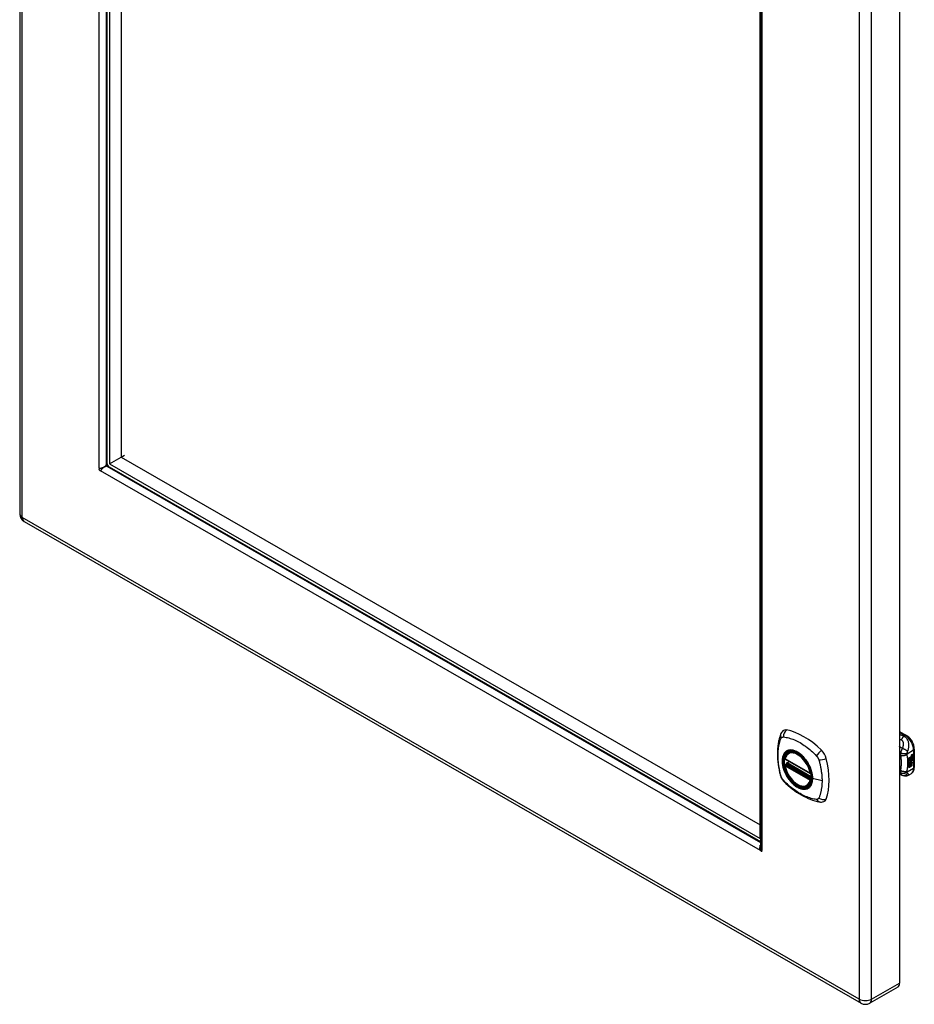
# Model space of a CAD drawing. Header units: inches. Extents: x 97.1 to 111.9, y 28.2 to 60.9.
# Tile 1 of 2: x 97.1 to 111.9, y 28.2 to 44.6. Entities that reach past the tile are written whole.
import ezdxf

# ---------------------------------------------------------------- set-up
doc = ezdxf.new("R2010")
doc.units = ezdxf.units.IN
doc.header["$MEASUREMENT"] = 0
doc.layers.add('Visible Edges(ANSI)', color=7, linetype='Continuous', lineweight=25)
doc.layers.add('Visible Tangent Edges(ANSI)', color=7, linetype='Continuous', lineweight=25)

msp = doc.modelspace()

# ---------------------------------------------------------------- linework, layer by layer
at = {"layer": 'Visible Edges(ANSI)'}
for p, q in [((97.076, 60.487), (97.076, 36.361)), ((98.522, 58.071), (98.522, 37.204)), ((98.563, 58.04), (98.563, 37.187)), ((98.758, 57.928), (98.758, 37.299)), ((111.665, 52.703), (111.665, 28.576)), ((109.352, 30.974), (109.352, 51.827)), ((109.358, 51.826), (109.358, 30.847)), ((98.563, 37.187), (98.758, 37.299)), ((98.758, 37.299), (98.814, 37.331)), ((98.758, 37.299), (109.352, 31.199)), ((98.511, 37.167), (98.524, 37.189)), ((98.546, 37.151), (98.52, 37.151)), ((98.557, 37.142), (109.358, 30.923)), ((98.563, 37.187), (109.352, 30.974)), ((97.149, 36.234), (111.027, 28.243)), ((111.665, 32.751), (111.78, 32.685)), ((109.827, 32.394), (109.838, 32.4)), ((111.866, 32.349), (111.864, 32.35)), ((111.865, 32.346), (111.864, 32.347)), ((111.868, 32.359), (111.884, 32.366)), ((111.868, 32.341), (111.884, 32.347)), ((111.869, 32.366), (111.885, 32.372)), ((111.885, 32.365), (111.869, 32.359)), ((111.885, 32.346), (111.869, 32.34)), ((111.875, 32.35), (111.885, 32.354)), ((111.884, 32.366), (111.884, 32.371)), ((111.885, 32.365), (111.884, 32.366)), ((111.884, 32.347), (111.884, 32.353)), ((111.885, 32.346), (111.884, 32.347)), ((111.885, 32.372), (111.885, 32.365)), ((111.885, 32.354), (111.885, 32.346)), ((111.911, 32.458), (111.911, 32.153)), ((109.771, 32.29), (110.185, 32.051)), ((109.771, 32.194), (109.785, 32.202)), ((109.79, 32.214), (109.79, 32.216)), ((109.796, 32.228), (109.837, 32.252)), ((111.82, 32.313), (111.858, 32.335)), ((111.82, 32.299), (111.857, 32.32)), ((111.858, 32.319), (111.82, 32.297)), ((111.82, 32.295), (111.858, 32.317)), ((111.82, 32.297), (111.82, 32.313)), ((111.82, 32.28), (111.861, 32.304)), ((111.863, 32.303), (111.82, 32.279)), ((111.82, 32.276), (111.867, 32.303)), ((111.82, 32.279), (111.82, 32.295)), ((111.82, 32.262), (111.857, 32.283)), ((111.82, 32.24), (111.82, 32.276)), ((111.821, 32.26), (111.82, 32.261)), ((111.82, 32.241), (111.831, 32.24)), ((111.833, 32.239), (111.82, 32.24)), ((111.82, 32.206), (111.844, 32.239)), ((111.82, 32.223), (111.833, 32.239)), ((111.846, 32.238), (111.82, 32.204)), ((111.82, 32.15), (111.82, 32.223)), ((111.82, 32.204), (111.835, 32.212)), ((111.82, 32.204), (111.82, 32.204)), ((111.858, 32.282), (111.821, 32.26)), ((111.821, 32.26), (111.844, 32.254)), ((111.833, 32.239), (111.831, 32.24)), ((111.834, 32.159), (111.834, 32.211)), ((111.835, 32.212), (111.835, 32.158)), ((111.837, 32.213), (111.852, 32.222)), ((111.837, 32.16), (111.837, 32.213)), ((111.844, 32.254), (111.858, 32.273)), ((111.846, 32.238), (111.844, 32.239)), ((111.844, 32.239), (111.858, 32.236)), ((111.859, 32.235), (111.846, 32.238)), ((111.851, 32.169), (111.851, 32.221)), ((111.852, 32.222), (111.852, 32.168)), ((111.854, 32.232), (111.859, 32.235)), ((111.868, 32.231), (111.854, 32.232)), ((111.855, 32.253), (111.86, 32.26)), ((111.856, 32.252), (111.855, 32.253)), ((111.855, 32.232), (111.867, 32.232)), ((111.855, 32.223), (111.868, 32.231)), ((111.855, 32.17), (111.855, 32.223)), ((111.855, 32.171), (111.868, 32.179)), ((111.87, 32.178), (111.855, 32.17)), ((111.862, 32.259), (111.856, 32.252)), ((111.856, 32.252), (111.877, 32.247)), ((111.857, 32.327), (111.86, 32.328)), ((111.857, 32.32), (111.857, 32.327)), ((111.858, 32.326), (111.857, 32.327)), ((111.858, 32.319), (111.857, 32.32)), ((111.857, 32.305), (111.857, 32.316)), ((111.858, 32.305), (111.857, 32.305)), ((111.857, 32.295), (111.862, 32.3)), ((111.857, 32.283), (111.857, 32.295)), ((111.858, 32.294), (111.857, 32.295)), ((111.858, 32.282), (111.857, 32.283)), ((111.861, 32.327), (111.858, 32.326)), ((111.858, 32.326), (111.858, 32.319)), ((111.858, 32.317), (111.858, 32.305)), ((111.858, 32.305), (111.863, 32.303)), ((111.867, 32.303), (111.858, 32.294)), ((111.858, 32.294), (111.858, 32.282)), ((111.859, 32.235), (111.858, 32.236)), ((111.86, 32.32), (111.884, 32.329)), ((111.885, 32.328), (111.86, 32.318)), ((111.861, 32.327), (111.86, 32.328)), ((111.86, 32.325), (111.864, 32.327)), ((111.86, 32.318), (111.86, 32.325)), ((111.86, 32.315), (111.872, 32.309)), ((111.86, 32.306), (111.86, 32.315)), ((111.86, 32.307), (111.867, 32.305)), ((111.868, 32.304), (111.86, 32.306)), ((111.86, 32.294), (111.868, 32.303)), ((111.86, 32.287), (111.871, 32.3)), ((111.872, 32.3), (111.86, 32.285)), ((111.86, 32.285), (111.86, 32.294)), ((111.862, 32.259), (111.86, 32.26)), ((111.864, 32.328), (111.863, 32.329)), ((111.866, 32.33), (111.864, 32.331)), ((111.864, 32.327), (111.864, 32.328)), ((111.865, 32.266), (111.864, 32.267)), ((111.868, 32.304), (111.867, 32.305)), ((111.868, 32.231), (111.867, 32.232)), ((111.868, 32.303), (111.868, 32.304)), ((111.868, 32.179), (111.868, 32.232)), ((111.87, 32.231), (111.868, 32.232)), ((111.868, 32.232), (111.891, 32.231)), ((111.87, 32.178), (111.868, 32.179)), ((111.87, 32.279), (111.869, 32.28)), ((111.869, 32.243), (111.875, 32.247)), ((111.87, 32.242), (111.869, 32.243)), ((111.87, 32.266), (111.87, 32.279)), ((111.877, 32.247), (111.87, 32.242)), ((111.87, 32.242), (111.892, 32.231)), ((111.87, 32.231), (111.87, 32.178)), ((111.892, 32.231), (111.87, 32.231)), ((111.872, 32.3), (111.871, 32.3)), ((111.871, 32.3), (111.884, 32.295)), ((111.872, 32.309), (111.885, 32.324)), ((111.885, 32.294), (111.872, 32.3)), ((111.873, 32.269), (111.873, 32.288)), ((111.874, 32.268), (111.873, 32.269)), ((111.874, 32.288), (111.874, 32.268)), ((111.875, 32.331), (111.885, 32.335)), ((111.875, 32.307), (111.884, 32.316)), ((111.875, 32.305), (111.875, 32.307)), ((111.876, 32.306), (111.875, 32.307)), ((111.876, 32.305), (111.875, 32.305)), ((111.885, 32.315), (111.876, 32.306)), ((111.876, 32.306), (111.876, 32.305)), ((111.876, 32.305), (111.885, 32.303)), ((111.88, 32.288), (111.884, 32.29)), ((111.884, 32.329), (111.884, 32.335)), ((111.885, 32.328), (111.884, 32.329)), ((111.884, 32.316), (111.884, 32.323)), ((111.885, 32.315), (111.884, 32.316)), ((111.884, 32.295), (111.884, 32.303)), ((111.885, 32.294), (111.884, 32.295)), ((111.885, 32.335), (111.885, 32.328)), ((111.885, 32.324), (111.885, 32.315)), ((111.885, 32.303), (111.885, 32.294)), ((111.711, 32.021), (111.665, 32.039)), ((111.714, 32.02), (111.711, 32.021)), ((111.858, 32.046), (111.818, 32.023)), ((111.82, 32.151), (111.834, 32.159)), ((111.835, 32.158), (111.82, 32.15)), ((111.835, 32.158), (111.834, 32.159)), ((111.837, 32.161), (111.851, 32.169)), ((111.852, 32.168), (111.837, 32.16)), ((111.852, 32.168), (111.851, 32.169)), ((110.14, 31.851), (110.15, 31.857)), ((109.383, 30.787), (109.358, 30.773)), ((111.635, 28.509), (111.172, 28.243))]:
    msp.add_line(p, q, dxfattribs=at)
at = {"layer": 'Visible Edges(ANSI)', "flags": 128}
for points in [[(98.392, 37.116), (98.392, 37.116), (98.392, 37.116), (98.392, 37.116), (98.392, 37.116), (98.393, 37.116), (98.393, 37.116), (98.393, 37.116), (98.393, 37.116), (98.393, 37.116), (98.394, 37.116), (98.394, 37.116), (98.394, 37.116), (98.394, 37.116), (98.395, 37.117), (98.395, 37.117), (98.395, 37.117), (98.396, 37.117), (98.396, 37.117), (98.396, 37.117), (98.396, 37.117), (98.396, 37.117), (98.397, 37.117), (98.397, 37.117), (98.397, 37.117)], [(98.397, 37.117), (98.401, 37.117), (98.405, 37.117), (98.41, 37.117), (98.414, 37.118), (98.419, 37.119), (98.424, 37.12), (98.429, 37.121), (98.434, 37.122), (98.439, 37.123), (98.444, 37.125), (98.449, 37.127), (98.455, 37.129), (98.46, 37.131), (98.465, 37.134), (98.47, 37.136), (98.475, 37.139), (98.48, 37.142), (98.485, 37.145), (98.49, 37.148), (98.494, 37.152), (98.499, 37.155), (98.503, 37.159), (98.507, 37.163), (98.511, 37.167)], [(98.52, 37.151), (98.514, 37.15), (98.509, 37.148), (98.504, 37.147), (98.498, 37.145), (98.493, 37.142), (98.488, 37.14), (98.483, 37.137), (98.478, 37.134), (98.473, 37.131), (98.468, 37.128), (98.463, 37.125), (98.459, 37.122), (98.455, 37.118), (98.45, 37.115), (98.446, 37.111), (98.443, 37.107), (98.439, 37.103), (98.435, 37.1), (98.432, 37.096), (98.429, 37.092), (98.426, 37.088), (98.424, 37.085), (98.421, 37.081), (98.419, 37.078)], [(98.419, 37.078), (98.419, 37.077), (98.419, 37.077), (98.419, 37.077), (98.419, 37.077), (98.419, 37.077), (98.419, 37.077), (98.419, 37.077), (98.419, 37.076), (98.418, 37.076), (98.418, 37.076), (98.418, 37.076), (98.418, 37.075), (98.418, 37.075), (98.418, 37.075), (98.417, 37.075), (98.417, 37.075), (98.417, 37.074), (98.417, 37.074), (98.417, 37.074), (98.417, 37.074), (98.417, 37.074), (98.417, 37.074), (98.417, 37.074), (98.416, 37.074)], [(109.694, 32.703), (109.686, 32.682), (109.679, 32.662), (109.674, 32.643), (109.669, 32.625), (109.665, 32.606), (109.661, 32.587), (109.653, 32.546), (109.648, 32.506), (109.644, 32.464), (109.641, 32.422), (109.641, 32.379), (109.641, 32.335), (109.644, 32.291), (109.648, 32.247), (109.653, 32.202), (109.66, 32.156), (109.668, 32.111), (109.678, 32.065), (109.684, 32.042), (109.687, 32.03), (109.69, 32.016)], [(109.732, 32.759), (109.719, 32.746), (109.708, 32.731), (109.7, 32.717), (109.694, 32.703)], [(111.911, 32.458), (111.91, 32.475), (111.908, 32.491), (111.905, 32.507), (111.901, 32.524), (111.895, 32.54), (111.889, 32.556), (111.881, 32.572), (111.873, 32.588), (111.864, 32.603), (111.853, 32.617), (111.843, 32.631), (111.831, 32.644), (111.819, 32.656), (111.806, 32.667), (111.793, 32.677), (111.78, 32.685)], [(109.765, 32.303), (109.769, 32.318), (109.775, 32.332), (109.781, 32.345), (109.788, 32.357), (109.797, 32.368), (109.806, 32.378), (109.816, 32.387), (109.827, 32.394)], [(110.14, 31.851), (110.128, 31.846), (110.116, 31.841), (110.103, 31.838), (110.09, 31.836), (110.077, 31.836), (110.063, 31.837), (110.049, 31.839), (110.034, 31.842), (110.02, 31.847), (110.005, 31.852), (109.99, 31.859), (109.976, 31.867), (109.961, 31.877), (109.946, 31.887), (109.932, 31.898), (109.918, 31.91), (109.904, 31.923), (109.891, 31.937), (109.878, 31.952), (109.865, 31.967), (109.853, 31.983), (109.841, 32), (109.83, 32.017), (109.82, 32.034), (109.81, 32.052), (109.801, 32.07), (109.793, 32.089), (109.786, 32.107), (109.779, 32.126), (109.774, 32.145), (109.769, 32.163), (109.765, 32.182)], [(109.785, 32.202), (109.787, 32.204), (109.789, 32.207), (109.79, 32.211), (109.79, 32.214)], [(110.081, 32.312), (110.1, 32.29), (110.117, 32.267), (110.134, 32.243), (110.149, 32.218), (110.163, 32.192), (110.176, 32.166), (110.187, 32.139), (110.197, 32.112)], [(109.69, 32.016), (109.695, 32.003), (109.7, 31.99), (109.706, 31.977), (109.712, 31.965), (109.72, 31.953), (109.728, 31.942), (109.736, 31.931), (109.746, 31.92)], [(111.818, 32.023), (111.809, 32.019), (111.8, 32.015), (111.79, 32.012), (111.78, 32.01), (111.77, 32.009), (111.761, 32.009), (111.751, 32.01), (111.742, 32.011), (111.739, 32.012), (111.736, 32.013), (111.732, 32.014), (111.726, 32.016), (111.72, 32.018), (111.714, 32.02)], [(111.858, 32.046), (111.871, 32.055), (111.882, 32.066), (111.891, 32.078), (111.899, 32.092), (111.904, 32.106), (111.908, 32.121), (111.91, 32.137), (111.911, 32.153)], [(109.746, 31.92), (109.756, 31.91), (109.765, 31.901), (109.783, 31.885), (109.817, 31.854), (109.852, 31.824), (109.888, 31.796), (109.924, 31.768), (109.96, 31.743), (109.997, 31.719), (110.035, 31.696), (110.072, 31.676), (110.11, 31.657), (110.148, 31.639), (110.186, 31.624), (110.225, 31.61), (110.263, 31.599), (110.301, 31.589), (110.32, 31.585), (110.33, 31.583), (110.342, 31.581)], [(110.342, 31.581), (110.357, 31.579), (110.373, 31.579), (110.391, 31.581), (110.409, 31.586)], [(109.356, 30.78), (109.355, 30.783), (109.354, 30.787), (109.353, 30.79), (109.353, 30.794), (109.352, 30.798), (109.352, 30.801), (109.351, 30.805), (109.351, 30.809), (109.351, 30.812), (109.351, 30.816), (109.351, 30.82), (109.351, 30.823), (109.351, 30.827), (109.352, 30.831), (109.352, 30.834), (109.352, 30.838), (109.353, 30.842), (109.353, 30.845), (109.354, 30.849), (109.355, 30.852), (109.355, 30.855), (109.356, 30.859), (109.357, 30.862), (109.358, 30.865)], [(109.358, 30.773), (109.358, 30.773), (109.358, 30.773), (109.358, 30.773), (109.358, 30.774), (109.358, 30.774), (109.357, 30.774), (109.357, 30.774), (109.357, 30.775), (109.357, 30.775), (109.357, 30.775), (109.357, 30.776), (109.357, 30.776), (109.357, 30.777), (109.356, 30.777), (109.356, 30.777), (109.356, 30.778), (109.356, 30.778), (109.356, 30.778), (109.356, 30.779), (109.356, 30.779), (109.356, 30.779), (109.356, 30.779), (109.356, 30.78), (109.356, 30.78)], [(109.358, 30.847), (109.358, 30.845), (109.358, 30.842), (109.358, 30.84), (109.358, 30.838), (109.359, 30.835), (109.359, 30.833), (109.36, 30.83), (109.36, 30.828), (109.361, 30.826), (109.362, 30.824), (109.362, 30.821), (109.363, 30.819), (109.364, 30.817), (109.365, 30.814), (109.366, 30.812), (109.367, 30.81), (109.368, 30.808), (109.369, 30.806), (109.371, 30.803), (109.372, 30.801), (109.373, 30.799), (109.375, 30.797), (109.376, 30.795), (109.378, 30.793)], [(109.378, 30.793), (109.378, 30.793), (109.378, 30.793), (109.378, 30.792), (109.379, 30.792), (109.379, 30.792), (109.379, 30.792), (109.379, 30.792), (109.379, 30.791), (109.38, 30.791), (109.38, 30.791), (109.38, 30.79), (109.38, 30.79), (109.381, 30.79), (109.381, 30.789), (109.381, 30.789), (109.381, 30.789), (109.382, 30.788), (109.382, 30.788), (109.382, 30.788), (109.382, 30.788), (109.382, 30.788), (109.382, 30.787), (109.382, 30.787), (109.383, 30.787)]]:
    msp.add_lwpolyline(points, dxfattribs=at)
at = {"layer": 'Visible Edges(ANSI)'}
for centre, radius, start, end in [((97.222, 36.361), 0.146, 180, 240.064), ((109.777, 32.3), 0.0118, 166.5789, 240.064), ((109.777, 32.184), 0.0118, 119.936, 190.602), ((109.802, 32.218), 0.0118, 119.936, 187.8207), ((110.191, 32.061), 0.0118, 240.064, 282.6676), ((111.099, 28.369), 0.146, 240.064, 299.936)]:
    msp.add_arc(centre, radius, start, end, dxfattribs=at)
for centre, major_axis, start_param, end_param in [((98.407, 37.096), (0.0125, -0.0217), 3.337817, 6.090829), ((98.444, 37.118), (0.0125, -0.0217), 4.278811, 5.140327), ((98.557, 37.183), (0.025, -0.0433), 3.928925, 5.499721), ((109.83, 32.613), (-0.088, 0.154), 5.827357, 6.408431), ((110.081, 31.616), (-0.639, 1.109), 5.172085, 5.827357), ((109.977, 32.119), (0.157, -0.273), 2.362013, 7.062765), ((110.332, 32.324), (0.088, -0.154), 1.114968, 2.030492), ((111.864, 32.357), (0.00349, 0.00607), 1.10591, 2.348655), ((111.871, 32.361), (-0.0082, -0.0142), 5.490247, 6.612005), ((111.864, 32.339), (0.00337, 0.00586), 1.080045, 2.345144), ((111.867, 32.349), (0.0096, 0.0166), 0.591478, 1.10591), ((111.869, 32.362), (-0.0082, -0.0142), 0.086325, 0.32882), ((111.866, 32.331), (0.0096, 0.0166), 0.846591, 1.080045), ((111.866, 32.355), (0.002, 0.00347), 1.194468, 2.460773), ((111.869, 32.357), (-0.00419, -0.00728), 5.602365, 6.283185), ((111.867, 32.352), (0.00409, 0.00711), 0.608795, 1.194468), ((111.867, 32.354), (-0.002, -0.00347), 4.33606, 5.602365), ((111.87, 32.356), (-0.00419, -0.00728), 5.602365, 6.501309), ((111.868, 32.351), (-0.00409, -0.00711), 3.750388, 4.33606), ((111.878, 32.377), (-0.0155, -0.0269), 0.234705, 0.623342), ((109.594, 32.459), (-0.639, 1.109), 3.601288, 4.256561), ((111.868, 32.342), (-0.008, -0.0139), 5.599531, 6.283185), ((111.872, 32.279), (-0.011, -0.0191), 5.44239, 6.249461), ((111.873, 32.278), (-0.011, -0.0191), 5.27034, 6.249461), ((111.869, 32.341), (-0.008, -0.0139), 5.474827, 6.308913), ((111.873, 32.278), (-0.0099, -0.0173), 5.328451, 6.266738), ((111.87, 32.343), (-0.008, -0.0139), 5.486737, 6.497871), ((111.866, 32.276), (0.00506, 0.00878), 1.199629, 2.268394), ((111.867, 32.274), (-0.00364, -0.00633), 4.818058, 5.834093), ((111.869, 32.344), (-0.008, -0.0139), 0.088333, 0.214686), ((111.87, 32.277), (-0.00559, -0.00971), 5.834093, 6.283185), ((111.866, 32.336), (0.002, 0.00347), 1.194614, 2.459504), ((111.869, 32.339), (-0.00419, -0.00728), 5.601097, 6.283185), ((111.869, 32.271), (0.0094, 0.0163), 0.3673, 1.199629), ((111.866, 32.274), (0.00318, 0.00552), 0.285255, 1.676465), ((111.868, 32.273), (-0.00364, -0.00633), 4.818058, 5.834093), ((111.871, 32.276), (-0.00559, -0.00971), 5.834093, 6.944434), ((111.875, 32.284), (-0.0132, -0.023), 0.05511, 0.723506), ((111.876, 32.283), (-0.0132, -0.023), 6.266738, 7.006692), ((111.867, 32.334), (0.00409, 0.00711), 0.608932, 1.194614), ((111.867, 32.336), (-0.002, -0.00347), 4.336206, 5.601097), ((111.87, 32.338), (-0.00419, -0.00728), 5.601097, 6.50115), ((111.868, 32.274), (0.00318, 0.00552), 0.285255, 1.676465), ((111.868, 32.333), (-0.00409, -0.00711), 3.750524, 4.336206), ((111.879, 32.358), (-0.0155, -0.0269), 0.217964, 0.608932), ((111.874, 32.273), (0.0066, 0.0114), 3.865099, 5.348557), ((111.875, 32.274), (0.00319, 0.00555), 3.637533, 5.053908), ((111.876, 32.272), (-0.0066, -0.0114), 0.723506, 2.206964), ((111.867, 32.274), (0.0102, 0.0177), 5.053908, 5.889616), ((111.855, 32.265), (0.0202, 0.0351), 5.348557, 5.747216), ((111.857, 32.264), (-0.0202, -0.0351), 2.206964, 2.656801), ((110.332, 31.744), (0.088, -0.154), 6.157956, 6.742881), ((109.368, 30.784), (0.0125, -0.0217), 4.908613, 7.661625), ((111.562, 28.635), (0.073, -0.127), 0, 0.787332)]:
    msp.add_ellipse(centre, major_axis=major_axis, ratio=0.578093, start_param=start_param, end_param=end_param, dxfattribs=at)
msp.add_ellipse((109.973, 32.117), major_axis=(-0.16, 0.277), ratio=0.578093, dxfattribs=at)
at = {"layer": 'Visible Tangent Edges(ANSI)'}
for p, q in [((97.118, 36.301), (97.118, 60.428)), ((98.392, 37.116), (98.392, 58.146)), ((98.511, 58.078), (98.511, 37.167)), ((110.996, 52.436), (110.996, 28.31)), ((111.203, 28.31), (111.203, 52.436)), ((109.383, 51.817), (109.383, 30.787)), ((98.52, 37.151), (109.358, 30.91)), ((98.523, 37.188), (98.524, 37.189)), ((109.358, 30.773), (98.416, 37.074)), ((110.996, 28.31), (97.118, 36.301)), ((111.665, 32.738), (111.76, 32.683)), ((111.76, 32.683), (111.737, 32.67)), ((111.792, 32.38), (111.899, 32.442)), ((111.864, 32.352), (111.863, 32.353)), ((111.866, 32.356), (111.864, 32.357)), ((111.869, 32.359), (111.868, 32.359)), ((111.899, 32.442), (111.899, 32.137)), ((110.182, 32.057), (109.768, 32.295)), ((109.768, 32.179), (110.182, 31.941)), ((109.777, 32.193), (109.788, 32.2)), ((110.191, 31.955), (109.777, 32.193)), ((109.788, 32.2), (110.198, 31.964)), ((110.199, 31.981), (109.796, 32.213)), ((109.802, 32.227), (109.84, 32.25)), ((110.199, 31.998), (109.802, 32.227)), ((111.863, 32.269), (111.862, 32.269)), ((111.864, 32.334), (111.863, 32.334)), ((111.864, 32.275), (111.863, 32.276)), ((111.866, 32.338), (111.864, 32.339)), ((111.869, 32.34), (111.868, 32.341)), ((111.875, 32.261), (111.874, 32.262)), ((111.885, 32.276), (111.884, 32.277)), ((111.681, 32.102), (111.665, 32.108)), ((111.899, 32.137), (111.792, 32.075)), ((110.198, 31.959), (110.191, 31.955)), ((110.381, 31.931), (110.224, 31.971)), ((109.379, 30.791), (109.356, 30.78)), ((111.203, 28.31), (111.665, 28.576))]:
    msp.add_line(p, q, dxfattribs=at)
at = {"layer": 'Visible Tangent Edges(ANSI)', "flags": 128}
for points in [[(111.737, 32.67), (111.734, 32.671), (111.731, 32.673), (111.728, 32.674), (111.725, 32.675), (111.722, 32.676), (111.719, 32.677), (111.716, 32.678), (111.713, 32.68), (111.71, 32.681), (111.707, 32.682), (111.704, 32.683), (111.701, 32.684), (111.698, 32.686), (111.695, 32.687), (111.692, 32.688), (111.689, 32.689), (111.686, 32.69), (111.683, 32.692), (111.68, 32.693), (111.677, 32.694), (111.674, 32.695), (111.671, 32.696), (111.668, 32.697), (111.665, 32.699)], [(111.737, 32.67), (111.735, 32.669), (111.733, 32.667), (111.731, 32.665), (111.729, 32.663), (111.727, 32.661), (111.725, 32.659), (111.723, 32.657), (111.722, 32.655), (111.72, 32.653), (111.718, 32.65), (111.716, 32.648), (111.714, 32.645), (111.712, 32.643), (111.71, 32.64), (111.709, 32.638), (111.707, 32.635), (111.705, 32.632), (111.703, 32.629), (111.702, 32.626), (111.7, 32.624), (111.699, 32.621), (111.697, 32.618), (111.696, 32.615), (111.694, 32.612)], [(111.8, 32.418), (111.803, 32.427), (111.807, 32.435), (111.81, 32.444), (111.812, 32.453), (111.815, 32.463), (111.817, 32.472), (111.819, 32.481), (111.82, 32.491), (111.821, 32.501), (111.822, 32.512), (111.822, 32.522), (111.822, 32.533), (111.82, 32.545), (111.818, 32.556), (111.816, 32.568), (111.812, 32.581), (111.807, 32.593), (111.801, 32.606), (111.793, 32.619), (111.785, 32.631), (111.774, 32.643), (111.763, 32.653), (111.75, 32.663), (111.737, 32.67)], [(109.704, 32.002), (109.694, 32.035), (109.687, 32.065), (109.68, 32.094), (109.674, 32.124), (109.669, 32.153), (109.664, 32.183), (109.66, 32.211), (109.657, 32.24), (109.654, 32.269), (109.652, 32.297), (109.651, 32.324), (109.651, 32.351), (109.651, 32.378), (109.652, 32.404), (109.654, 32.43), (109.657, 32.455), (109.66, 32.48), (109.664, 32.504), (109.669, 32.528), (109.674, 32.551), (109.68, 32.573), (109.687, 32.595), (109.694, 32.616), (109.704, 32.637)], [(109.704, 32.637), (109.705, 32.639), (109.706, 32.641), (109.707, 32.642), (109.708, 32.644), (109.709, 32.645), (109.71, 32.647), (109.712, 32.648), (109.713, 32.649), (109.714, 32.651), (109.716, 32.652), (109.717, 32.653), (109.719, 32.654), (109.72, 32.654), (109.722, 32.655), (109.724, 32.656), (109.725, 32.656), (109.727, 32.657), (109.729, 32.657), (109.731, 32.658), (109.733, 32.658), (109.734, 32.658), (109.736, 32.658), (109.738, 32.659), (109.74, 32.659)], [(109.74, 32.659), (109.764, 32.656), (109.786, 32.652), (109.808, 32.647), (109.831, 32.642), (109.853, 32.635), (109.876, 32.628), (109.899, 32.619), (109.923, 32.61), (109.946, 32.6), (109.969, 32.589), (109.992, 32.577), (110.016, 32.564), (110.039, 32.55), (110.062, 32.535), (110.086, 32.519), (110.109, 32.503), (110.132, 32.486), (110.155, 32.467), (110.177, 32.449), (110.2, 32.429), (110.222, 32.409), (110.244, 32.388), (110.266, 32.367), (110.29, 32.342)], [(111.665, 32.623), (111.666, 32.623), (111.667, 32.622), (111.669, 32.622), (111.67, 32.621), (111.671, 32.621), (111.672, 32.62), (111.674, 32.62), (111.675, 32.619), (111.676, 32.619), (111.677, 32.618), (111.678, 32.618), (111.68, 32.617), (111.681, 32.617), (111.682, 32.616), (111.683, 32.616), (111.684, 32.615), (111.686, 32.615), (111.687, 32.615), (111.688, 32.614), (111.689, 32.614), (111.691, 32.613), (111.692, 32.613), (111.693, 32.612), (111.694, 32.612)], [(111.694, 32.612), (111.7, 32.609), (111.705, 32.605), (111.71, 32.601), (111.714, 32.596), (111.717, 32.591), (111.72, 32.585), (111.722, 32.579), (111.724, 32.573), (111.725, 32.566), (111.726, 32.56), (111.726, 32.553), (111.727, 32.547), (111.727, 32.54), (111.726, 32.533), (111.726, 32.527), (111.725, 32.52), (111.724, 32.513), (111.723, 32.506), (111.722, 32.5), (111.72, 32.493), (111.718, 32.486), (111.716, 32.479), (111.714, 32.472), (111.712, 32.466)], [(109.778, 32.414), (109.769, 32.406), (109.76, 32.397), (109.753, 32.387), (109.746, 32.376), (109.74, 32.364), (109.735, 32.351), (109.73, 32.338), (109.726, 32.324), (109.723, 32.309), (109.721, 32.294), (109.72, 32.278), (109.72, 32.261), (109.72, 32.244), (109.721, 32.227), (109.723, 32.209), (109.726, 32.191), (109.73, 32.172), (109.735, 32.153), (109.74, 32.135), (109.746, 32.116), (109.753, 32.097), (109.76, 32.078), (109.769, 32.06), (109.778, 32.042)], [(110.222, 31.973), (110.216, 31.915), (110.199, 31.866), (110.171, 31.828), (110.135, 31.804), (110.091, 31.795), (110.041, 31.8), (109.988, 31.82), (109.935, 31.853), (109.883, 31.899), (109.835, 31.955), (109.794, 32.017), (109.761, 32.085), (109.738, 32.154), (109.726, 32.221), (109.724, 32.284), (109.735, 32.339), (109.756, 32.383), (109.787, 32.416), (109.827, 32.434), (109.873, 32.437), (109.925, 32.426), (109.978, 32.401), (110.031, 32.362), (110.081, 32.312)], [(109.811, 32.433), (109.809, 32.432), (109.808, 32.432), (109.806, 32.431), (109.805, 32.43), (109.803, 32.43), (109.802, 32.429), (109.801, 32.428), (109.799, 32.428), (109.798, 32.427), (109.796, 32.426), (109.795, 32.425), (109.793, 32.425), (109.792, 32.424), (109.791, 32.423), (109.789, 32.422), (109.788, 32.421), (109.787, 32.42), (109.785, 32.419), (109.784, 32.419), (109.783, 32.418), (109.781, 32.417), (109.78, 32.416), (109.779, 32.415), (109.778, 32.414)], [(110.133, 32.248), (110.121, 32.265), (110.109, 32.281), (110.097, 32.297), (110.084, 32.312), (110.071, 32.327), (110.057, 32.341), (110.044, 32.354), (110.03, 32.367), (110.016, 32.378), (110.001, 32.389), (109.987, 32.399), (109.972, 32.408), (109.957, 32.416), (109.943, 32.423), (109.928, 32.428), (109.914, 32.433), (109.9, 32.437), (109.886, 32.44), (109.873, 32.441), (109.859, 32.442), (109.847, 32.441), (109.834, 32.439), (109.822, 32.437), (109.811, 32.433)], [(110.29, 32.342), (110.291, 32.341), (110.292, 32.34), (110.293, 32.339), (110.294, 32.338), (110.295, 32.336), (110.295, 32.335), (110.296, 32.334), (110.297, 32.333), (110.298, 32.332), (110.299, 32.33), (110.3, 32.329), (110.301, 32.328), (110.302, 32.327), (110.303, 32.326), (110.304, 32.324), (110.305, 32.323), (110.305, 32.322), (110.306, 32.32), (110.307, 32.319), (110.308, 32.318), (110.309, 32.316), (110.31, 32.315), (110.31, 32.314), (110.311, 32.313)], [(111.712, 32.466), (111.71, 32.467), (111.708, 32.468), (111.706, 32.47), (111.704, 32.471), (111.702, 32.472), (111.7, 32.474), (111.698, 32.475), (111.696, 32.476), (111.694, 32.478), (111.692, 32.479), (111.69, 32.48), (111.688, 32.482), (111.687, 32.483), (111.685, 32.484), (111.683, 32.486), (111.681, 32.487), (111.679, 32.488), (111.677, 32.49), (111.675, 32.491), (111.673, 32.492), (111.671, 32.494), (111.669, 32.495), (111.667, 32.496), (111.665, 32.498)], [(111.665, 32.365), (111.666, 32.365), (111.666, 32.364), (111.667, 32.364), (111.668, 32.363), (111.668, 32.363), (111.669, 32.363), (111.67, 32.362), (111.67, 32.362), (111.671, 32.361), (111.672, 32.361), (111.672, 32.36), (111.673, 32.36), (111.674, 32.359), (111.674, 32.359), (111.675, 32.359), (111.676, 32.358), (111.676, 32.358), (111.677, 32.357), (111.678, 32.357), (111.678, 32.356), (111.679, 32.356), (111.68, 32.355), (111.68, 32.355), (111.681, 32.355)], [(111.682, 32.391), (111.682, 32.389), (111.682, 32.387), (111.681, 32.385), (111.681, 32.384), (111.681, 32.382), (111.681, 32.38), (111.681, 32.379), (111.68, 32.377), (111.68, 32.375), (111.68, 32.374), (111.68, 32.372), (111.68, 32.371), (111.68, 32.369), (111.68, 32.368), (111.68, 32.367), (111.68, 32.365), (111.68, 32.364), (111.68, 32.362), (111.68, 32.361), (111.68, 32.36), (111.68, 32.358), (111.681, 32.357), (111.681, 32.356), (111.681, 32.355)], [(111.791, 32.368), (111.788, 32.365), (111.784, 32.363), (111.78, 32.36), (111.776, 32.358), (111.772, 32.356), (111.767, 32.354), (111.762, 32.352), (111.757, 32.35), (111.752, 32.349), (111.747, 32.348), (111.741, 32.347), (111.736, 32.346), (111.731, 32.346), (111.725, 32.345), (111.72, 32.345), (111.715, 32.345), (111.71, 32.346), (111.705, 32.347), (111.7, 32.347), (111.696, 32.349), (111.692, 32.35), (111.688, 32.351), (111.684, 32.353), (111.681, 32.355)], [(111.681, 32.355), (111.682, 32.351), (111.682, 32.348), (111.683, 32.344), (111.684, 32.341), (111.684, 32.337), (111.685, 32.333), (111.686, 32.33), (111.686, 32.326), (111.687, 32.323), (111.687, 32.319), (111.688, 32.315), (111.688, 32.312), (111.689, 32.308), (111.689, 32.304), (111.689, 32.301), (111.69, 32.297), (111.69, 32.293), (111.69, 32.289), (111.691, 32.286), (111.691, 32.282), (111.691, 32.278), (111.692, 32.274), (111.692, 32.27), (111.692, 32.266)], [(111.712, 32.466), (111.71, 32.463), (111.708, 32.46), (111.707, 32.457), (111.705, 32.454), (111.704, 32.451), (111.702, 32.448), (111.701, 32.445), (111.699, 32.442), (111.698, 32.439), (111.697, 32.436), (111.695, 32.433), (111.694, 32.43), (111.693, 32.426), (111.691, 32.423), (111.69, 32.42), (111.689, 32.416), (111.688, 32.413), (111.687, 32.41), (111.686, 32.406), (111.685, 32.403), (111.684, 32.4), (111.684, 32.397), (111.683, 32.394), (111.682, 32.391)], [(111.792, 32.38), (111.788, 32.38), (111.785, 32.379), (111.781, 32.378), (111.777, 32.378), (111.773, 32.377), (111.768, 32.377), (111.764, 32.377), (111.759, 32.376), (111.754, 32.377), (111.749, 32.377), (111.743, 32.377), (111.738, 32.377), (111.733, 32.378), (111.727, 32.379), (111.722, 32.379), (111.717, 32.38), (111.712, 32.381), (111.707, 32.382), (111.703, 32.384), (111.698, 32.385), (111.694, 32.386), (111.69, 32.388), (111.686, 32.389), (111.682, 32.391)], [(111.8, 32.418), (111.798, 32.42), (111.796, 32.422), (111.793, 32.425), (111.79, 32.427), (111.787, 32.429), (111.784, 32.432), (111.78, 32.434), (111.777, 32.437), (111.773, 32.439), (111.769, 32.441), (111.765, 32.444), (111.761, 32.446), (111.757, 32.448), (111.753, 32.45), (111.749, 32.452), (111.744, 32.454), (111.74, 32.456), (111.736, 32.458), (111.732, 32.459), (111.728, 32.461), (111.723, 32.462), (111.719, 32.463), (111.716, 32.465), (111.712, 32.466)], [(111.791, 32.368), (111.791, 32.368), (111.791, 32.369), (111.791, 32.369), (111.791, 32.37), (111.791, 32.37), (111.791, 32.37), (111.791, 32.371), (111.791, 32.371), (111.791, 32.372), (111.791, 32.372), (111.791, 32.373), (111.791, 32.374), (111.791, 32.374), (111.791, 32.375), (111.791, 32.375), (111.791, 32.376), (111.791, 32.376), (111.791, 32.377), (111.791, 32.377), (111.791, 32.378), (111.791, 32.379), (111.791, 32.379), (111.792, 32.38), (111.792, 32.38)], [(111.791, 32.087), (111.793, 32.1), (111.795, 32.112), (111.797, 32.125), (111.798, 32.137), (111.8, 32.15), (111.801, 32.162), (111.802, 32.175), (111.803, 32.187), (111.803, 32.199), (111.804, 32.211), (111.804, 32.223), (111.804, 32.235), (111.804, 32.246), (111.804, 32.258), (111.803, 32.27), (111.803, 32.281), (111.802, 32.292), (111.801, 32.303), (111.8, 32.314), (111.798, 32.325), (111.797, 32.336), (111.795, 32.347), (111.793, 32.357), (111.791, 32.368)], [(111.792, 32.38), (111.792, 32.382), (111.792, 32.384), (111.792, 32.386), (111.793, 32.387), (111.793, 32.389), (111.793, 32.391), (111.793, 32.393), (111.794, 32.394), (111.794, 32.396), (111.794, 32.398), (111.795, 32.4), (111.795, 32.401), (111.796, 32.403), (111.796, 32.404), (111.796, 32.406), (111.797, 32.407), (111.797, 32.409), (111.797, 32.41), (111.798, 32.411), (111.798, 32.413), (111.799, 32.414), (111.799, 32.415), (111.8, 32.417), (111.8, 32.418)], [(109.785, 32.202), (109.785, 32.202), (109.785, 32.202), (109.785, 32.202), (109.785, 32.202), (109.785, 32.202), (109.785, 32.202), (109.785, 32.202), (109.785, 32.202), (109.785, 32.202), (109.785, 32.202), (109.785, 32.202), (109.785, 32.202), (109.785, 32.202), (109.785, 32.202), (109.785, 32.202), (109.784, 32.202), (109.784, 32.202), (109.784, 32.202), (109.784, 32.202), (109.784, 32.202), (109.784, 32.202), (109.784, 32.202), (109.784, 32.202), (109.784, 32.202)], [(109.784, 32.202), (109.784, 32.202), (109.784, 32.202), (109.784, 32.202), (109.784, 32.202), (109.784, 32.202), (109.784, 32.202), (109.784, 32.202), (109.784, 32.202), (109.785, 32.201), (109.785, 32.201), (109.785, 32.201), (109.785, 32.201), (109.785, 32.201), (109.785, 32.201), (109.785, 32.201), (109.785, 32.201), (109.785, 32.201), (109.786, 32.201), (109.786, 32.201), (109.786, 32.201), (109.786, 32.201), (109.786, 32.201), (109.786, 32.201), (109.787, 32.201)], [(109.787, 32.201), (109.787, 32.201), (109.787, 32.201), (109.787, 32.201), (109.787, 32.201), (109.787, 32.201), (109.787, 32.201), (109.787, 32.2), (109.787, 32.2), (109.787, 32.2), (109.787, 32.2), (109.787, 32.2), (109.787, 32.2), (109.787, 32.2), (109.787, 32.2), (109.787, 32.2), (109.788, 32.2), (109.788, 32.2), (109.788, 32.2), (109.788, 32.2), (109.788, 32.2), (109.788, 32.2), (109.788, 32.2), (109.788, 32.2), (109.788, 32.2)], [(109.79, 32.215), (109.79, 32.215), (109.79, 32.215), (109.79, 32.215), (109.79, 32.215), (109.79, 32.215), (109.79, 32.215), (109.79, 32.215), (109.79, 32.215), (109.79, 32.215), (109.79, 32.214), (109.79, 32.214), (109.79, 32.214), (109.79, 32.214), (109.79, 32.214), (109.79, 32.214), (109.79, 32.214), (109.79, 32.214), (109.79, 32.214), (109.79, 32.214), (109.79, 32.214), (109.79, 32.214), (109.79, 32.214), (109.79, 32.214), (109.79, 32.214)], [(109.793, 32.214), (109.793, 32.214), (109.793, 32.214), (109.793, 32.215), (109.793, 32.215), (109.792, 32.215), (109.792, 32.215), (109.792, 32.215), (109.792, 32.215), (109.792, 32.215), (109.792, 32.215), (109.792, 32.215), (109.791, 32.215), (109.791, 32.215), (109.791, 32.215), (109.791, 32.215), (109.791, 32.215), (109.791, 32.215), (109.791, 32.215), (109.791, 32.215), (109.791, 32.215), (109.791, 32.215), (109.79, 32.215), (109.79, 32.215), (109.79, 32.215)], [(109.796, 32.213), (109.796, 32.213), (109.796, 32.213), (109.796, 32.213), (109.796, 32.213), (109.796, 32.213), (109.796, 32.213), (109.795, 32.213), (109.795, 32.213), (109.795, 32.213), (109.795, 32.213), (109.795, 32.214), (109.795, 32.214), (109.795, 32.214), (109.795, 32.214), (109.794, 32.214), (109.794, 32.214), (109.794, 32.214), (109.794, 32.214), (109.794, 32.214), (109.794, 32.214), (109.794, 32.214), (109.794, 32.214), (109.793, 32.214), (109.793, 32.214)], [(110.166, 32.19), (110.165, 32.192), (110.163, 32.195), (110.162, 32.197), (110.161, 32.2), (110.16, 32.202), (110.158, 32.205), (110.157, 32.207), (110.156, 32.21), (110.154, 32.212), (110.153, 32.214), (110.151, 32.217), (110.15, 32.219), (110.149, 32.222), (110.147, 32.224), (110.146, 32.226), (110.144, 32.229), (110.143, 32.231), (110.142, 32.234), (110.14, 32.236), (110.139, 32.238), (110.137, 32.241), (110.136, 32.243), (110.134, 32.245), (110.133, 32.248)], [(110.224, 31.971), (110.224, 31.979), (110.224, 31.988), (110.223, 31.996), (110.223, 32.005), (110.222, 32.014), (110.221, 32.023), (110.219, 32.032), (110.218, 32.041), (110.216, 32.05), (110.214, 32.06), (110.212, 32.069), (110.209, 32.078), (110.207, 32.087), (110.204, 32.097), (110.201, 32.106), (110.198, 32.116), (110.194, 32.125), (110.191, 32.134), (110.187, 32.144), (110.183, 32.153), (110.179, 32.162), (110.175, 32.172), (110.171, 32.181), (110.166, 32.19)], [(110.311, 32.313), (110.312, 32.311), (110.313, 32.31), (110.313, 32.309), (110.314, 32.307), (110.315, 32.306), (110.316, 32.304), (110.316, 32.303), (110.317, 32.302), (110.318, 32.3), (110.318, 32.299), (110.319, 32.298), (110.319, 32.296), (110.32, 32.295), (110.321, 32.293), (110.321, 32.292), (110.322, 32.291), (110.322, 32.289), (110.323, 32.288), (110.323, 32.286), (110.324, 32.285), (110.325, 32.283), (110.325, 32.282), (110.325, 32.281), (110.326, 32.279)], [(110.326, 32.279), (110.332, 32.261), (110.336, 32.246), (110.34, 32.231), (110.343, 32.217), (110.347, 32.202), (110.35, 32.187), (110.353, 32.172), (110.357, 32.158), (110.359, 32.143), (110.362, 32.128), (110.365, 32.114), (110.367, 32.099), (110.369, 32.085), (110.371, 32.07), (110.373, 32.056), (110.375, 32.042), (110.376, 32.028), (110.378, 32.014), (110.379, 32), (110.38, 31.986), (110.38, 31.972), (110.381, 31.958), (110.381, 31.944), (110.381, 31.931)], [(111.692, 32.202), (111.692, 32.198), (111.692, 32.194), (111.691, 32.19), (111.691, 32.186), (111.691, 32.182), (111.69, 32.177), (111.69, 32.173), (111.69, 32.169), (111.689, 32.165), (111.689, 32.161), (111.689, 32.157), (111.688, 32.152), (111.688, 32.148), (111.687, 32.144), (111.687, 32.14), (111.686, 32.136), (111.686, 32.131), (111.685, 32.127), (111.684, 32.123), (111.684, 32.119), (111.683, 32.114), (111.682, 32.11), (111.682, 32.106), (111.681, 32.102)], [(111.692, 32.266), (111.692, 32.264), (111.692, 32.261), (111.692, 32.259), (111.692, 32.256), (111.692, 32.253), (111.693, 32.251), (111.693, 32.248), (111.693, 32.245), (111.693, 32.243), (111.693, 32.24), (111.693, 32.237), (111.693, 32.235), (111.693, 32.232), (111.693, 32.229), (111.693, 32.227), (111.693, 32.224), (111.693, 32.221), (111.693, 32.219), (111.692, 32.216), (111.692, 32.213), (111.692, 32.21), (111.692, 32.208), (111.692, 32.205), (111.692, 32.202)], [(109.778, 32.042), (109.779, 32.039), (109.78, 32.037), (109.781, 32.034), (109.783, 32.032), (109.784, 32.029), (109.785, 32.027), (109.787, 32.024), (109.788, 32.022), (109.789, 32.02), (109.791, 32.017), (109.792, 32.015), (109.793, 32.012), (109.795, 32.01), (109.796, 32.008), (109.798, 32.005), (109.799, 32.003), (109.801, 32), (109.802, 31.998), (109.803, 31.996), (109.805, 31.993), (109.806, 31.991), (109.808, 31.989), (109.809, 31.986), (109.811, 31.984)], [(110.197, 32.112), (110.199, 32.106), (110.201, 32.1), (110.203, 32.094), (110.204, 32.088), (110.206, 32.082), (110.208, 32.076), (110.209, 32.07), (110.21, 32.064), (110.212, 32.058), (110.213, 32.052), (110.214, 32.046), (110.215, 32.041), (110.216, 32.035), (110.217, 32.029), (110.218, 32.023), (110.219, 32.017), (110.219, 32.012), (110.22, 32.006), (110.22, 32), (110.221, 31.995), (110.221, 31.989), (110.221, 31.984), (110.221, 31.978), (110.222, 31.973)], [(111.681, 32.102), (111.681, 32.1), (111.681, 32.098), (111.68, 32.096), (111.68, 32.095), (111.68, 32.093), (111.68, 32.092), (111.68, 32.09), (111.68, 32.088), (111.68, 32.087), (111.68, 32.085), (111.68, 32.083), (111.68, 32.082), (111.68, 32.08), (111.68, 32.079), (111.68, 32.077), (111.68, 32.075), (111.681, 32.074), (111.681, 32.072), (111.681, 32.07), (111.681, 32.069), (111.681, 32.067), (111.682, 32.066), (111.682, 32.064), (111.682, 32.062)], [(111.791, 32.087), (111.788, 32.086), (111.784, 32.085), (111.78, 32.084), (111.776, 32.083), (111.772, 32.082), (111.767, 32.082), (111.762, 32.082), (111.757, 32.081), (111.752, 32.081), (111.747, 32.082), (111.741, 32.082), (111.736, 32.083), (111.731, 32.084), (111.725, 32.085), (111.72, 32.086), (111.715, 32.087), (111.71, 32.088), (111.705, 32.09), (111.7, 32.092), (111.696, 32.094), (111.692, 32.095), (111.688, 32.097), (111.684, 32.099), (111.681, 32.102)], [(111.792, 32.075), (111.788, 32.072), (111.785, 32.069), (111.781, 32.067), (111.777, 32.064), (111.773, 32.062), (111.768, 32.06), (111.764, 32.058), (111.759, 32.056), (111.754, 32.055), (111.749, 32.054), (111.743, 32.053), (111.738, 32.052), (111.733, 32.051), (111.727, 32.051), (111.722, 32.051), (111.717, 32.052), (111.712, 32.052), (111.707, 32.053), (111.703, 32.054), (111.698, 32.055), (111.694, 32.057), (111.69, 32.059), (111.686, 32.06), (111.682, 32.062)], [(111.682, 32.062), (111.683, 32.06), (111.684, 32.057), (111.684, 32.055), (111.685, 32.052), (111.686, 32.05), (111.687, 32.047), (111.688, 32.045), (111.689, 32.043), (111.69, 32.041), (111.691, 32.039), (111.693, 32.037), (111.694, 32.035), (111.695, 32.033), (111.696, 32.032), (111.698, 32.03), (111.699, 32.029), (111.7, 32.028), (111.702, 32.027), (111.703, 32.025), (111.705, 32.024), (111.706, 32.023), (111.708, 32.023), (111.709, 32.022), (111.711, 32.021)], [(111.8, 32.053), (111.798, 32.049), (111.796, 32.046), (111.793, 32.042), (111.79, 32.039), (111.787, 32.036), (111.784, 32.033), (111.781, 32.031), (111.777, 32.028), (111.774, 32.026), (111.77, 32.024), (111.766, 32.022), (111.762, 32.02), (111.758, 32.019), (111.754, 32.018), (111.75, 32.017), (111.746, 32.016), (111.741, 32.016), (111.737, 32.016), (111.733, 32.016), (111.729, 32.016), (111.725, 32.017), (111.721, 32.018), (111.717, 32.019), (111.714, 32.02)], [(111.792, 32.075), (111.792, 32.075), (111.791, 32.076), (111.791, 32.076), (111.791, 32.077), (111.791, 32.077), (111.791, 32.078), (111.791, 32.078), (111.791, 32.079), (111.791, 32.079), (111.791, 32.08), (111.791, 32.08), (111.791, 32.081), (111.791, 32.081), (111.791, 32.082), (111.791, 32.082), (111.791, 32.083), (111.791, 32.083), (111.791, 32.084), (111.791, 32.084), (111.791, 32.085), (111.791, 32.085), (111.791, 32.086), (111.791, 32.086), (111.791, 32.087)], [(111.8, 32.053), (111.8, 32.053), (111.799, 32.053), (111.799, 32.054), (111.798, 32.054), (111.798, 32.055), (111.797, 32.055), (111.797, 32.056), (111.797, 32.057), (111.796, 32.057), (111.796, 32.058), (111.796, 32.059), (111.795, 32.06), (111.795, 32.061), (111.794, 32.062), (111.794, 32.063), (111.794, 32.064), (111.793, 32.065), (111.793, 32.067), (111.793, 32.068), (111.793, 32.069), (111.792, 32.07), (111.792, 32.072), (111.792, 32.073), (111.792, 32.075)], [(111.818, 32.023), (111.82, 32.024), (111.821, 32.025), (111.821, 32.026), (111.822, 32.027), (111.822, 32.028), (111.822, 32.029), (111.822, 32.03), (111.822, 32.032), (111.821, 32.033), (111.82, 32.034), (111.82, 32.035), (111.819, 32.036), (111.818, 32.038), (111.817, 32.039), (111.815, 32.04), (111.814, 32.041), (111.813, 32.043), (111.811, 32.044), (111.809, 32.045), (111.808, 32.047), (111.806, 32.048), (111.804, 32.05), (111.802, 32.051), (111.8, 32.053)], [(109.74, 31.939), (109.738, 31.941), (109.736, 31.944), (109.734, 31.946), (109.733, 31.948), (109.731, 31.951), (109.729, 31.953), (109.727, 31.956), (109.725, 31.958), (109.724, 31.961), (109.722, 31.964), (109.721, 31.966), (109.719, 31.969), (109.717, 31.971), (109.716, 31.974), (109.715, 31.977), (109.713, 31.98), (109.712, 31.982), (109.71, 31.985), (109.709, 31.988), (109.708, 31.991), (109.707, 31.994), (109.706, 31.996), (109.705, 31.999), (109.704, 32.002)], [(110.29, 31.623), (110.266, 31.625), (110.244, 31.629), (110.222, 31.634), (110.2, 31.64), (110.177, 31.647), (110.155, 31.654), (110.132, 31.663), (110.109, 31.672), (110.086, 31.683), (110.062, 31.694), (110.039, 31.706), (110.016, 31.719), (109.992, 31.733), (109.969, 31.748), (109.946, 31.763), (109.923, 31.78), (109.899, 31.797), (109.876, 31.815), (109.853, 31.833), (109.831, 31.853), (109.808, 31.873), (109.786, 31.893), (109.764, 31.914), (109.74, 31.939)], [(109.811, 31.984), (109.822, 31.967), (109.834, 31.951), (109.847, 31.935), (109.86, 31.919), (109.873, 31.905), (109.886, 31.891), (109.9, 31.878), (109.914, 31.865), (109.929, 31.854), (109.943, 31.843), (109.957, 31.833), (109.972, 31.824), (109.987, 31.816), (110.001, 31.809), (110.016, 31.803), (110.03, 31.799), (110.044, 31.795), (110.058, 31.792), (110.071, 31.791), (110.084, 31.79), (110.097, 31.791), (110.109, 31.792), (110.121, 31.795), (110.133, 31.799)], [(110.166, 31.818), (110.171, 31.822), (110.175, 31.826), (110.179, 31.83), (110.183, 31.835), (110.187, 31.84), (110.191, 31.845), (110.194, 31.85), (110.198, 31.856), (110.201, 31.862), (110.204, 31.868), (110.207, 31.874), (110.209, 31.88), (110.212, 31.887), (110.214, 31.894), (110.216, 31.901), (110.218, 31.908), (110.219, 31.915), (110.221, 31.923), (110.222, 31.93), (110.223, 31.938), (110.223, 31.946), (110.224, 31.954), (110.224, 31.962), (110.224, 31.971)], [(110.381, 31.931), (110.381, 31.917), (110.381, 31.904), (110.38, 31.891), (110.38, 31.878), (110.379, 31.865), (110.378, 31.852), (110.376, 31.839), (110.375, 31.827), (110.373, 31.814), (110.371, 31.802), (110.369, 31.79), (110.367, 31.778), (110.365, 31.766), (110.362, 31.754), (110.359, 31.742), (110.357, 31.731), (110.353, 31.72), (110.35, 31.709), (110.347, 31.698), (110.343, 31.687), (110.34, 31.676), (110.336, 31.666), (110.332, 31.655), (110.326, 31.644)], [(110.133, 31.799), (110.134, 31.799), (110.136, 31.8), (110.137, 31.8), (110.139, 31.801), (110.14, 31.802), (110.142, 31.802), (110.143, 31.803), (110.144, 31.804), (110.146, 31.805), (110.147, 31.805), (110.149, 31.806), (110.15, 31.807), (110.151, 31.808), (110.153, 31.809), (110.154, 31.809), (110.156, 31.81), (110.157, 31.811), (110.158, 31.812), (110.16, 31.813), (110.161, 31.814), (110.162, 31.815), (110.163, 31.816), (110.165, 31.817), (110.166, 31.818)], [(110.326, 31.644), (110.325, 31.642), (110.324, 31.64), (110.323, 31.639), (110.322, 31.637), (110.321, 31.636), (110.319, 31.635), (110.318, 31.633), (110.317, 31.632), (110.316, 31.631), (110.314, 31.63), (110.313, 31.629), (110.311, 31.628), (110.31, 31.627), (110.308, 31.626), (110.306, 31.626), (110.305, 31.625), (110.303, 31.624), (110.301, 31.624), (110.299, 31.623), (110.297, 31.623), (110.296, 31.623), (110.294, 31.623), (110.292, 31.623), (110.29, 31.623)]]:
    msp.add_lwpolyline(points, dxfattribs=at)
at = {"layer": 'Visible Tangent Edges(ANSI)'}
for centre, major_axis, ratio, start_param, end_param in [((98.474, 37.135), (0.0309, -0.0537), 0.578093, 4.589007, 4.825153), ((98.496, 37.147), (-0.0155, 0.0269), 0.578093, 1.475839, 1.640186), ((97.222, 36.361), (-0.146, 0), 0.575862, 0, 0.785398), ((97.222, 36.361), (-0.073, -0.127), 0.578093, 5.495853, 6.283185), ((109.804, 32.661), (-0.11, 0.042), 0.703309, 0, 0.764267), ((109.831, 32.676), (-0.026, -0.115), 0.753973, 3.899961, 5.037231), ((111.76, 32.651), (0.0196, 0.0341), 0.578093, 0, 0.783464), ((111.76, 32.523), (0.098, -0.171), 0.578093, 0.787332, 2.358128), ((109.976, 32.118), (-0.173, 0.3), 0.578093, 5.049679, 10.658285), ((109.975, 32.118), (-0.15, 0.261), 0.578093, 4.16689, 6.832552), ((109.984, 32.123), (-0.156, 0.271), 0.578093, 6.165882, 6.283185), ((110.36, 32.372), (-0.0787, -0.0881), 0.342407, 4.199127, 5.336397), ((111.871, 32.458), (0.0394, 0), 0.575862, 5.497787, 6.283185), ((109.777, 32.3), (-0.0115, 0.0027), 0.695905, 0, 0.935665), ((109.777, 32.184), (-0.0116, -0.0022), 0.423362, 0, 0.692028), ((109.777, 32.3), (-0.0059, -0.0102), 0.578093, 5.495853, 6.283185), ((109.777, 32.184), (-0.0059, -0.0102), 0.578093, 3.925057, 5.495853), ((109.975, 32.118), (0.15, -0.261), 0.578093, 4.16689, 6.832552), ((109.777, 32.184), (-0.0059, 0.0102), 0.578093, 5.499721, 6.283185), ((109.779, 32.212), (0.0019, -0.0117), 0.983789, 0.322582, 1.638537), ((109.785, 32.211), (0.0039, 0.0112), 0.654364, 3.80656, 5.233141), ((109.788, 32.21), (0.0059, 0.0102), 0.578093, 3.925057, 5.333981), ((109.802, 32.218), (-0.0117, -0.0016), 0.469248, 0, 0.204023), ((109.802, 32.218), (-0.0059, -0.0102), 0.578093, 3.925057, 5.349392), ((109.802, 32.218), (-0.0059, 0.0102), 0.578093, 5.499721, 6.283185), ((110.387, 32.325), (0.116, 0.024), 0.339589, 4.087332, 5.224602), ((109.804, 32.049), (-0.114, -0.032), 0.388839, 0, 0.392668), ((110.191, 32.061), (-0.0059, -0.0102), 0.578093, 5.495853, 6.283185), ((110.191, 32.061), (-0.0116, -0.0022), 0.423362, 0.692028, 1.60444), ((111.76, 32.217), (0.098, -0.171), 0.578093, 0, 0.787332), ((111.871, 32.153), (0.0394, 0), 0.575862, 5.497787, 6.283185), ((109.831, 32.002), (-0.0848, -0.0822), 0.391657, 5.889683, 6.283185), ((109.984, 32.123), (0.156, -0.271), 0.578093, 0, 0.117303), ((110.191, 31.945), (0.0059, 0.0102), 0.578093, 0.783464, 2.354261), ((110.191, 31.945), (0.0115, -0.0027), 0.695905, 4.077257, 5.159885), ((110.191, 31.945), (0.0059, -0.0102), 0.578093, 1.626874, 2.358128), ((110.226, 31.973), (-0.00492, 0), 0.575862, 0.141897, 1.156289), ((110.36, 31.698), (-0.019, -0.117), 0.704723, 5.515471, 6.283185), ((110.387, 31.713), (0.113, -0.034), 0.752559, 4.384035, 5.521305), ((111.099, 28.369), (-0.073, -0.127), 0.578093, 5.495853, 6.283185), ((111.099, 28.369), (0.146, 0), 0.575862, 3.926991, 5.497787), ((111.099, 28.369), (0.073, -0.127), 0.578093, 0, 0.787332)]:
    msp.add_ellipse(centre, major_axis=major_axis, ratio=ratio, start_param=start_param, end_param=end_param, dxfattribs=at)
for centre, major_axis in [((109.976, 32.118), (0.171, -0.297)), ((109.973, 32.117), (-0.162, 0.282)), ((109.973, 32.117), (0.162, -0.281))]:
    msp.add_ellipse(centre, major_axis=major_axis, ratio=0.578093, dxfattribs=at)

doc.saveas('drawing.dxf')
